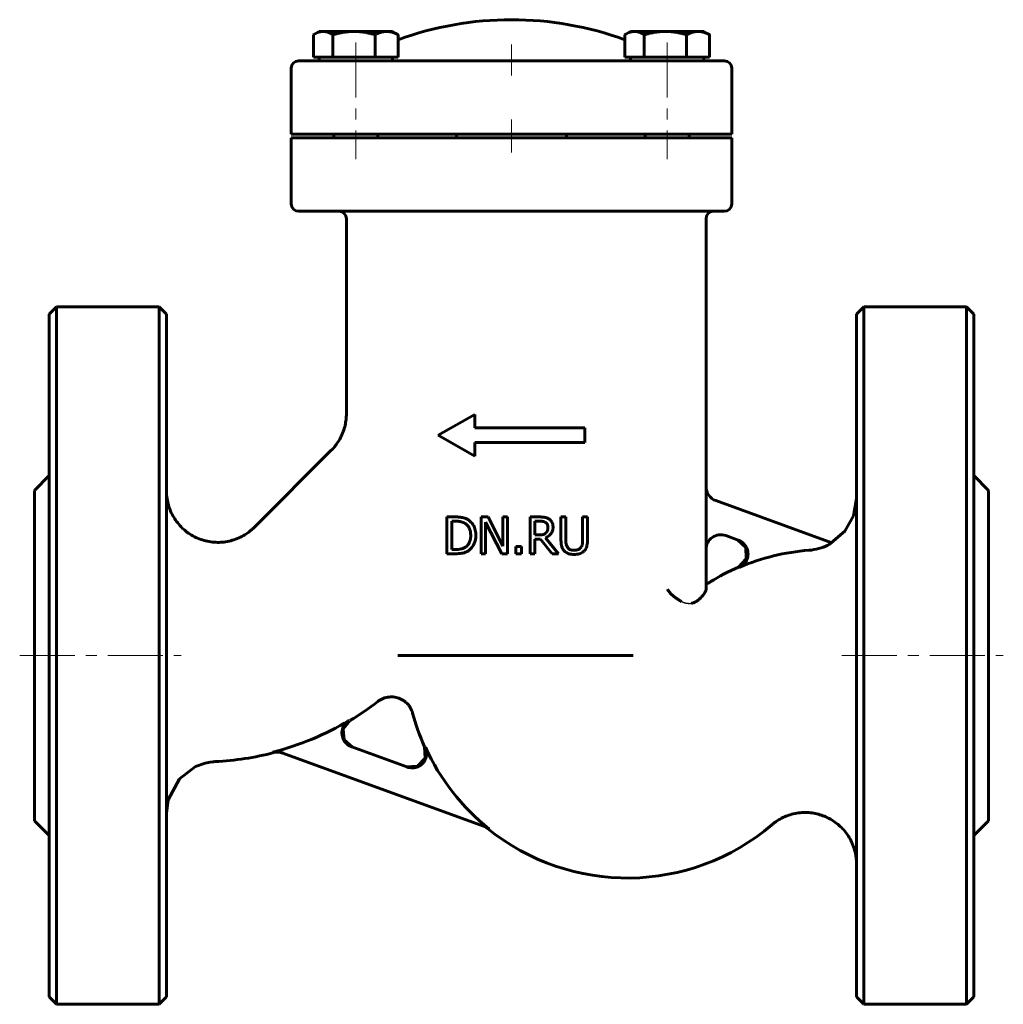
# Model space of a CAD drawing. Header units: millimetres. Extents: x -67 to 67, y -67 to 67.
import ezdxf

# ---------------------------------------------------------------- set-up
doc = ezdxf.new("R2010")
doc.units = ezdxf.units.MM
for name, pattern in [('K5LT-1', [0]), ('K5LT_AXLED', [12, 7.5, -1.5, 1.5, -1.5]), ('K5LT_BASIC', [0])]:
    doc.linetypes.add(name, pattern=pattern)
doc.layers.add('Системный слой (1)', color=7, linetype='Continuous', true_color=0x6c6c6c)

# ---------------------------------------------------------------- blocks, each defined once
blk = doc.blocks.new('U0')
at = {"layer": 'Системный слой (1)', "color": 143, "linetype": 'K5LT_BASIC', "lineweight": 60, "true_color": 0x33acca}
for p, q in [((-22.92, -29.58), (-22.03, -28.42)), ((-22.78, -31.04), (-22.92, -29.58)), ((-21.68, -32.01), (-22.78, -31.04))]:
    blk.add_line(p, q, dxfattribs=at)
blk = doc.blocks.new('U1')
at = {"layer": 'Системный слой (1)', "color": 143, "linetype": 'K5LT_BASIC', "lineweight": 60, "true_color": 0x33acca}
for p, q in [((-47, -19.54995), (-47, 26.95005)), ((-47, -66.04995), (-47, -19.54995))]:
    blk.add_line(p, q, dxfattribs=at)
blk = doc.blocks.new('U2')
at = {"layer": 'Системный слой (1)', "color": 143, "linetype": 'K5LT_BASIC', "lineweight": 60, "true_color": 0x33acca}
for p, q in [((65, -19.54995), (65, 2.95005)), ((65, -42.04995), (65, -19.54995))]:
    blk.add_line(p, q, dxfattribs=at)
blk = doc.blocks.new('U3')
at = {"layer": 'Системный слой (1)', "color": 143, "linetype": 'K5LT_BASIC', "lineweight": 60, "true_color": 0x33acca}
for p, q in [((46.59, -0.53), (47, 1.85)), ((45.39, -2.62), (46.59, -0.53)), ((43.56, -4.18), (45.39, -2.62))]:
    blk.add_line(p, q, dxfattribs=at)
blk = doc.blocks.new('U4')
at = {"layer": 'Системный слой (1)', "color": 143, "linetype": 'K5LT_BASIC', "lineweight": 60, "true_color": 0x33acca}
for start, end in [(300.9694, 307.7047), (272.9036, 284.6629)]:
    blk.add_arc((-42.36, 5.45), 39.5, start, end, dxfattribs=at)
blk = doc.blocks.new('U5')
at = {"layer": 'Системный слой (1)', "color": 143, "linetype": 'K5LT_BASIC', "lineweight": 60, "true_color": 0x33acca}
for p, q in [((63, 26.95005), (63, -19.54995)), ((63, -19.54995), (63, -66.04995))]:
    blk.add_line(p, q, dxfattribs=at)
blk = doc.blocks.new('U6')
at = {"layer": 'Системный слой (1)', "color": 143, "linetype": 'K5LT_BASIC', "lineweight": 60, "true_color": 0x33acca}
for p, q in [((-11.78, -33.51), (-11.83, -31.99)), ((-12.82, -34.62), (-11.78, -33.51)), ((-14.34, -34.69), (-12.82, -34.62))]:
    blk.add_line(p, q, dxfattribs=at)
blk = doc.blocks.new('U7')
at = {"layer": 'Системный слой (1)', "color": 143, "linetype": 'K5LT_BASIC', "lineweight": 60, "true_color": 0x33acca}
for p, q in [((-3.65, -42.85), (-3.86, -42.76)), ((-3.46, -42.95), (-3.65, -42.85)), ((-3.28, -43.08), (-3.46, -42.95))]:
    blk.add_line(p, q, dxfattribs=at)
blk = doc.blocks.new('U8')
at = {"layer": 'Системный слой (1)', "color": 143, "linetype": 'K5LT_BASIC', "lineweight": 60, "true_color": 0x33acca}
for p, q in [((30.79, -3.79), (31.93, -4.84)), ((31.93, -4.84), (31.98, -6.39)), ((31.98, -6.39), (30.91, -7.51))]:
    blk.add_line(p, q, dxfattribs=at)
blk = doc.blocks.new('U9')
at = {"layer": 'Системный слой (1)', "color": 143, "linetype": 'K5LT_BASIC', "lineweight": 60, "true_color": 0x33acca}
for p, q in [((-63, 26.95005), (-63, -19.54995)), ((-63, -19.54995), (-63, -66.04995))]:
    blk.add_line(p, q, dxfattribs=at)
blk = doc.blocks.new('U10')
at = {"layer": 'Системный слой (1)', "color": 143, "linetype": 'K5LT_BASIC', "lineweight": 60, "true_color": 0x33acca}
for p, q in [((-43.03, -34.68), (-45.23, -36.34)), ((-41.73, -34.21), (-43.03, -34.68)), ((-41.05, -34.07), (-41.73, -34.21)), ((-40.71, -34.02), (-41.05, -34.07)), ((-40.53, -34.01), (-40.71, -34.02)), ((-40.45, -34), (-40.53, -34.01)), ((-40.4, -34), (-40.45, -34)), ((-40.38, -34), (-40.4, -34)), ((-40.37, -34), (-40.38, -34)), ((-40.36, -34), (-40.37, -34)), ((-40.37, -34), (-40.37, -34)), ((-40.35, -34), (-40.36, -34)), ((-40.36, -34), (-40.36, -34)), ((-40.36, -34), (-40.36, -34)), ((-40.36, -34), (-40.36, -34)), ((-40.36, -34), (-40.36, -34)), ((-40.36, -34), (-40.36, -34)), ((-40.36, -34), (-40.36, -34)), ((-45.23, -36.34), (-46.77, -39.21)), ((-46.77, -39.21), (-47, -40.99))]:
    blk.add_line(p, q, dxfattribs=at)
blk = doc.blocks.new('U11')
at = {"layer": 'Системный слой (1)', "color": 143, "linetype": 'K5LT_BASIC', "lineweight": 60, "true_color": 0x33acca}
for p, q in [((47, -19.54995), (47, 26.95005)), ((47, -66.04995), (47, -19.54995))]:
    blk.add_line(p, q, dxfattribs=at)
blk = doc.blocks.new('U12')
at = {"layer": 'Системный слой (1)', "color": 143, "linetype": 'K5LT_BASIC', "lineweight": 60, "true_color": 0x33acca}
for start, end in [(195.0108, 204.2352), (230.9683, 310.4565)]:
    blk.add_arc((15.8, -19.55), 30.3, start, end, dxfattribs=at)
blk = doc.blocks.new('U13')
at = {"layer": 'Системный слой (1)', "color": 143, "linetype": 'K5LT_BASIC', "lineweight": 60, "true_color": 0x33acca}
for p, q in [((-65, -19.54995), (-65, 2.95005)), ((-65, -42.04995), (-65, -19.54995))]:
    blk.add_line(p, q, dxfattribs=at)
blk = doc.blocks.new('U14')
at = {"layer": 'Системный слой (1)', "color": 143, "linetype": 'K5LT_BASIC', "lineweight": 60, "true_color": 0x33acca}
for p, q in [((-26.93, 65.03), (-26.98, 65)), ((-26.89, 65.06), (-26.93, 65.03)), ((-26.84, 65.09), (-26.89, 65.06)), ((-26.43, 65.29), (-26.84, 65.09)), ((-26.04, 65.41), (-26.43, 65.29)), ((-25.66, 65.45), (-26.04, 65.41))]:
    blk.add_line(p, q, dxfattribs=at)
blk = doc.blocks.new('U15')
at = {"layer": 'Системный слой (1)', "color": 143, "linetype": 'K5LT_BASIC', "lineweight": 60, "true_color": 0x33acca}
for p, q in [((15.49, 65.03), (15.45, 65)), ((15.54, 65.06), (15.49, 65.03)), ((15.59, 65.09), (15.54, 65.06)), ((16, 65.29), (15.59, 65.09)), ((16.39, 65.41), (16, 65.29)), ((16.77, 65.45), (16.39, 65.41))]:
    blk.add_line(p, q, dxfattribs=at)

msp = doc.modelspace()

# ---------------------------------------------------------------- linework, layer by layer
at = {"layer": 'Системный слой (1)', "color": 143, "linetype": 'K5LT_BASIC', "lineweight": 60, "true_color": 0x33acca}
for p, q in [((-26.98, 61.95), (-26.98, 65)), ((-26.21, 65.45), (-26.84, 65.09)), ((-26.21, 65.45), (-25.66, 65.45)), ((-25.66, 65.45), (-21.45, 65.45)), ((-24.33, 61.95), (-24.33, 65)), ((-21.45, 65.45), (-17.01, 65.45)), ((-18.57, 61.95), (-18.57, 65)), ((-17.01, 65.45), (-16.21, 65.45)), ((-16.21, 65.45), (-15.59, 65.09)), ((-15.45, 61.95), (-15.45, 65)), ((15.45, 61.95), (15.45, 65)), ((16.21, 65.45), (15.59, 65.09)), ((16.21, 65.45), (16.77, 65.45)), ((16.77, 65.45), (20.98, 65.45)), ((18.09, 61.95), (18.09, 65)), ((20.98, 65.45), (25.42, 65.45)), ((23.86, 61.95), (23.86, 65)), ((25.42, 65.45), (26.21, 65.45)), ((26.21, 65.45), (26.84, 65.09)), ((26.98, 61.95), (26.98, 65)), ((-25.66, 61.95), (-26.98, 61.95)), ((-26.21, 61.95), (-26.21, 61.45)), ((-24.33, 61.95), (-25.66, 61.95)), ((-21.45, 61.95), (-24.33, 61.95)), ((-18.57, 61.95), (-21.45, 61.95)), ((-17.01, 61.95), (-18.57, 61.95)), ((-15.45, 61.95), (-17.01, 61.95)), ((-16.21, 61.95), (-16.21, 61.45)), ((16.77, 61.95), (15.45, 61.95)), ((16.21, 61.95), (16.21, 61.45)), ((18.09, 61.95), (16.77, 61.95)), ((20.98, 61.95), (18.09, 61.95)), ((23.86, 61.95), (20.98, 61.95)), ((25.42, 61.95), (23.86, 61.95)), ((26.98, 61.95), (25.42, 61.95)), ((26.21, 61.95), (26.21, 61.45)), ((-30, 60.45), (-30, 51.45)), ((-20.5, 61.45), (-29, 61.45)), ((-17.99, 61.45), (-20.5, 61.45)), ((-11.45, 61.45), (-17.99, 61.45)), ((-10.8, 61.45), (-11.45, 61.45)), ((-10.54, 61.45), (-10.8, 61.45)), ((-8.42, 61.45), (-10.54, 61.45)), ((8.42, 61.45), (-8.42, 61.45)), ((10.54, 61.45), (8.42, 61.45)), ((10.8, 61.45), (10.54, 61.45)), ((11.45, 61.45), (10.8, 61.45)), ((17.99, 61.45), (11.45, 61.45)), ((20.5, 61.45), (17.99, 61.45)), ((29, 61.45), (20.5, 61.45)), ((30, 51.45), (30, 60.45)), ((-30, 51.45), (-20.5, 51.45)), ((-24.21, 51.45), (-24.21, 50.95)), ((-20.5, 51.45), (-17.99, 51.45)), ((-18.21, 51.45), (-18.21, 50.95)), ((-17.99, 51.45), (-10.68, 51.45)), ((-10.68, 51.45), (-10.09, 51.45)), ((-10.09, 51.45), (-9.84, 51.45)), ((-9.84, 51.45), (-8.42, 51.45)), ((-8.42, 51.45), (8.42, 51.45)), ((-7.5, 50.95), (-7.5, 51.45)), ((7.5, 50.95), (7.5, 51.45)), ((8.42, 51.45), (9.84, 51.45)), ((9.84, 51.45), (10.09, 51.45)), ((10.09, 51.45), (10.68, 51.45)), ((10.68, 51.45), (17.99, 51.45)), ((17.99, 51.45), (20.5, 51.45)), ((18.21, 51.45), (18.21, 50.95)), ((20.5, 51.45), (30, 51.45)), ((24.21, 51.45), (24.21, 50.95)), ((-30, 50.95), (-30, 41.95)), ((-20.5, 50.95), (-30, 50.95)), ((-20.5, 50.95), (-17.99, 50.95)), ((-10.68, 50.95), (-17.99, 50.95)), ((-10.09, 50.95), (-10.68, 50.95)), ((-9.84, 50.95), (-10.09, 50.95)), ((-8.42, 50.95), (-9.84, 50.95)), ((-8.42, 50.95), (8.42, 50.95)), ((9.84, 50.95), (8.42, 50.95)), ((10.09, 50.95), (9.84, 50.95)), ((10.68, 50.95), (10.09, 50.95)), ((17.99, 50.95), (10.68, 50.95)), ((17.99, 50.95), (20.5, 50.95)), ((30, 50.95), (20.5, 50.95)), ((30, 41.95), (30, 50.95)), ((-29, 40.95), (-20.5, 40.95)), ((-20.5, 40.95), (-17.99, 40.95)), ((-17.99, 40.95), (-11.45, 40.95)), ((-11.45, 40.95), (-10.8, 40.95)), ((-10.8, 40.95), (-10.54, 40.95)), ((-10.54, 40.95), (-8.42, 40.95)), ((-8.42, 40.95), (8.42, 40.95)), ((8.42, 40.95), (10.54, 40.95)), ((10.54, 40.95), (10.8, 40.95)), ((10.8, 40.95), (11.45, 40.95)), ((11.45, 40.95), (17.99, 40.95)), ((17.99, 40.95), (20.5, 40.95)), ((20.5, 40.95), (29, 40.95)), ((-22.49, 13.36), (-22.5, 39.95)), ((26.5, -10.56), (26.5, 39.95)), ((-63, 26.95), (-62, 27.95)), ((-48, 27.95), (-62, 27.95)), ((-62, -19.55), (-62, 27.95)), ((-48, 27.95), (-48, -19.55)), ((-47, 26.95), (-48, 27.95)), ((47, 26.95), (48, 27.95)), ((48, 27.95), (48, -19.55)), ((62, 27.95), (48, 27.95)), ((63, 26.95), (62, 27.95)), ((62, -19.55), (62, 27.95)), ((-22.5, 13.36), (-22.5, 13.36)), ((-10, 10.45), (-5, 13.28)), ((-5, 11.45), (-5, 13.28)), ((-5, 11.45), (10, 11.45)), ((10, 9.45), (10, 11.45)), ((-10, 10.45), (-5, 7.62)), ((-5, 7.62), (-5, 9.45)), ((-5, 9.45), (10, 9.45)), ((-34.93, -1.97), (-24.55, 8.41)), ((-65, 2.95), (-63, 4.95)), ((65, 2.95), (63, 4.95)), ((43.63, -4.21), (27.82, 1.55)), ((-7.67, -0.68), (-8.81, -0.68)), ((-8.81, -0.68), (-8.81, -5.68)), ((-8.14, -5.1), (-8.14, -1.25)), ((-8.14, -1.25), (-7.63, -1.25)), ((-4.14, -0.68), (-4.14, -5.68)), ((-3.2, -0.68), (-4.14, -0.68)), ((-1.18, -4.64), (-3.2, -0.68)), ((-1.18, -0.68), (-1.18, -4.64)), ((-0.56, -0.68), (-1.18, -0.68)), ((-0.56, -5.68), (-0.56, -0.68)), ((3.82, -0.68), (2.53, -0.68)), ((2.53, -0.68), (2.53, -5.68)), ((3.2, -1.25), (3.86, -1.25)), ((3.2, -3.13), (3.2, -1.25)), ((7.4, -0.68), (6.74, -0.68)), ((6.74, -0.68), (6.74, -3.8)), ((7.4, -3.8), (7.4, -0.68)), ((10.36, -0.68), (9.69, -0.68)), ((9.69, -0.68), (9.69, -3.81)), ((10.36, -3.8), (10.36, -0.68)), ((-35.29, -2.31), (-35.29, -2.31)), ((-3.52, -1.37), (-1.31, -5.68)), ((-3.52, -5.68), (-3.52, -1.37)), ((3.78, -3.13), (3.2, -3.13)), ((3.2, -5.68), (3.2, -3.69)), ((3.2, -3.69), (3.96, -3.69)), ((3.96, -3.69), (5.54, -5.68)), ((6.4, -5.68), (4.62, -3.5)), ((29.18, -3.21), (30.89, -3.83)), ((-7.63, -5.1), (-8.14, -5.1)), ((0.58, -4.72), (0.58, -5.68)), ((1.38, -4.72), (0.58, -4.72)), ((1.38, -5.68), (1.38, -4.72)), ((-8.81, -5.68), (-7.66, -5.68)), ((-4.14, -5.68), (-3.52, -5.68)), ((-1.31, -5.68), (-0.56, -5.68)), ((0.58, -5.68), (1.38, -5.68)), ((2.53, -5.68), (3.2, -5.68)), ((5.54, -5.68), (6.4, -5.68)), ((-62, -67.05), (-62, -19.55)), ((-48, -19.55), (-48, -67.05)), ((-15.48, -19.55), (16.59, -19.55)), ((48, -19.55), (48, -67.05)), ((62, -67.05), (62, -19.55)), ((-13.47, -27.4), (-13.47, -27.4)), ((-14.25, -34.72), (-21.77, -31.98)), ((-31.28, -32.78), (-3.66, -42.83)), ((-65, -42.05), (-63, -44.05)), ((65, -42.05), (63, -44.05)), ((-63, -66.05), (-62, -67.05)), ((-48, -67.05), (-62, -67.05)), ((-47, -66.05), (-48, -67.05)), ((47, -66.05), (48, -67.05)), ((62, -67.05), (48, -67.05)), ((63, -66.05), (62, -67.05))]:
    msp.add_line(p, q, dxfattribs=at)
at = {"layer": 'Системный слой (1)', "color": 30, "linetype": 'K5LT_AXLED', "lineweight": 18, "true_color": 0xff8000}
for p, q in [((-21.21, 63.95), (-21.21, 48.06)), ((0, 59.45), (0, 63.69)), ((21.21, 63.95), (21.21, 48.06)), ((0, 48.95), (0, 53.45)), ((-67, -19.55), (-45, -19.55)), ((45, -19.55), (67, -19.55))]:
    msp.add_line(p, q, dxfattribs=at)
at = {"layer": 'Системный слой (1)', "color": 143, "linetype": 'K5LT_BASIC', "lineweight": 60, "true_color": 0x33acca}
for centre, radius, start, end in [((0, 22), 45.05, 69.9484, 110.0516), ((-29, 60.45), 1, 90, 180), ((29, 60.45), 1, 0, 90), ((-29, 41.95), 1, 180, 270), ((29, 41.95), 1, 270, 0), ((-23.5, 39.95), 1, 0, 90), ((27.5, 39.95), 1, 90, 180), ((28.5, 3.43), 2, 180, 250), ((-42.36, 5.45), 10.5, 312.3107, 315), ((-42.36, 5.45), 10.5, 314.4522, 315), ((28.5, -5.09), 2, 70, 180), ((42.7, -34.55), 29.42, 94.2508, 113.3825), ((42.7, -34.55), 29.5, 113.552, 121.9561), ((-42.36, 5.45), 39.42, 284.4864, 300.8703), ((15.8, -19.55), 30.22, 204.3882, 231.4214)]:
    msp.add_arc(centre, radius, start, end, dxfattribs=at)
for points, weights in [([(-24.33, 65), (-25.04, 65.45), (-25.66, 65.45)], [1, 1.0379548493, 1]), ([(-21.45, 65.45), (-22.79, 65.45), (-24.33, 65)], [1, 1.0379548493, 1]), ([(-18.57, 65), (-20.11, 65.45), (-21.45, 65.45)], [1, 1.0379548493, 1]), ([(-17.01, 65.45), (-17.73, 65.45), (-18.57, 65)], [1, 1.0379548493, 1]), ([(-15.45, 65), (-16.28, 65.45), (-17.01, 65.45)], [1, 1.0379548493, 1]), ([(-15.59, 65.09), (-15.52, 65.05), (-15.45, 65)], [1.00663638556, 1.00367379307, 1]), ([(18.09, 65), (17.38, 65.45), (16.77, 65.45)], [1, 1.0379548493, 1]), ([(20.98, 65.45), (19.64, 65.45), (18.09, 65)], [1, 1.0379548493, 1]), ([(23.86, 65), (22.32, 65.45), (20.98, 65.45)], [1, 1.0379548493, 1]), ([(25.42, 65.45), (24.7, 65.45), (23.86, 65)], [1, 1.0379548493, 1]), ([(26.98, 65), (26.14, 65.45), (25.42, 65.45)], [1, 1.0379548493, 1]), ([(26.84, 65.09), (26.91, 65.05), (26.98, 65)], [1.00663638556, 1.00367379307, 1])]:
    msp.add_rational_spline(points, weights, degree=2, dxfattribs=at)
for points, knots in [([(-24.54, 8.41), (-24.54, 8.41), (-24.54, 8.41), (-24.54, 8.41), (-24.54, 8.41), (-24.53, 8.42), (-24.53, 8.42), (-24.52, 8.43), (-24.52, 8.43), (-24.5, 8.45), (-24.5, 8.46), (-24.47, 8.49), (-24.45, 8.5), (-24.4, 8.56), (-24.36, 8.6), (-24.26, 8.71), (-24.19, 8.78), (-24.01, 9.01), (-23.89, 9.16), (-23.6, 9.57), (-23.44, 9.83), (-23.15, 10.38), (-23.03, 10.66), (-22.82, 11.22), (-22.74, 11.51), (-22.61, 12.06), (-22.57, 12.33), (-22.51, 12.85), (-22.49, 13.1), (-22.49, 13.36)], [0, 0, 0, 0, 0.014293, 0.014293, 0.035733, 0.035733, 0.075039, 0.075039, 0.150079, 0.150079, 0.296584, 0.296584, 0.582449, 0.582449, 1.139884, 1.139884, 2.226169, 2.226169, 4.341566, 4.341566, 7.691088, 7.691088, 11.041392, 11.041392, 14.272739, 14.272739, 17.232413, 17.232413, 19.999107, 19.999107, 19.999107, 19.999107]), ([(-35.29, -2.31), (-35.29, -2.32), (-35.29, -2.32), (-35.3, -2.32), (-35.3, -2.33), (-35.31, -2.33), (-35.31, -2.34), (-35.33, -2.35), (-35.34, -2.36), (-35.37, -2.39), (-35.4, -2.41), (-35.46, -2.47), (-35.5, -2.5), (-35.63, -2.6), (-35.71, -2.67), (-35.97, -2.86), (-36.14, -2.98), (-36.58, -3.25), (-36.86, -3.4), (-37.43, -3.65), (-37.73, -3.76), (-38.33, -3.94), (-38.63, -4.01), (-39.24, -4.1), (-39.54, -4.13), (-40.14, -4.14), (-40.44, -4.13), (-41.05, -4.06), (-41.36, -4.01), (-41.96, -3.86), (-42.27, -3.77), (-42.85, -3.54), (-43.13, -3.41), (-43.67, -3.11), (-43.92, -2.95), (-44.41, -2.59), (-44.64, -2.39), (-45.07, -1.97), (-45.28, -1.74), (-45.67, -1.25), (-45.85, -0.99), (-46.17, -0.45), (-46.32, -0.17), (-46.55, 0.38), (-46.65, 0.65), (-46.81, 1.21), (-46.87, 1.5), (-46.97, 2.15), (-47, 2.5), (-47, 2.86)], [0, 0, 0, 0, 0.010293, 0.010293, 0.025733, 0.025733, 0.05404, 0.05404, 0.108079, 0.108079, 0.213585, 0.213585, 0.419451, 0.419451, 0.820888, 0.820888, 1.603177, 1.603177, 2.756758, 2.756758, 3.922172, 3.922172, 5.078056, 5.078056, 6.198198, 6.198198, 7.313506, 7.313506, 8.468808, 8.468808, 9.63668, 9.63668, 10.794435, 10.794435, 11.913265, 11.913265, 13.025826, 13.025826, 14.17885, 14.17885, 15.346422, 15.346422, 16.506196, 16.506196, 17.573409, 17.573409, 18.669004, 18.669004, 19.999357, 19.999357, 19.999357, 19.999357]), ([(-5.88, -1.08), (-5.99, -1), (-6.11, -0.94), (-6.31, -0.86), (-6.39, -0.83), (-6.5, -0.8), (-6.53, -0.79), (-6.6, -0.77), (-6.64, -0.76), (-6.76, -0.74), (-6.84, -0.73), (-6.99, -0.71), (-7.06, -0.7), (-7.2, -0.69), (-7.28, -0.69), (-7.36, -0.68), (-7.37, -0.68), (-7.45, -0.68), (-7.53, -0.68), (-7.63, -0.68), (-7.65, -0.68), (-7.67, -0.68)], [-0.3990353, -0.3990353, -0.3990353, -0.3990353, -0.2705738, -0.2705738, -0.1860946, -0.1860946, -0.1599332, -0.1599332, -0.128734, -0.128734, -0.0868238, -0.0868238, -0.0588279, -0.0588279, -0.0329065, -0.0329065, -0.0308319, -0.0308319, -0.005925, -0.005925, 0, 0, 0, 0]), ([(-7.63, -1.25), (-7.57, -1.25), (-7.5, -1.25), (-7.38, -1.26), (-7.32, -1.26), (-7.17, -1.28), (-7.1, -1.28), (-7, -1.3), (-6.97, -1.31), (-6.92, -1.32), (-6.9, -1.32), (-6.88, -1.32), (-6.88, -1.32), (-6.68, -1.37), (-6.49, -1.45), (-6.31, -1.55)], [-0.1017071, -0.1017071, -0.1017071, -0.1017071, -0.0954254, -0.0954254, -0.0883834, -0.0883834, -0.0763934, -0.0763934, -0.0702215, -0.0702215, -0.0644035, -0.0644035, -0.0640463, -0.0640463, 0, 0, 0, 0]), ([(-4.86, -3.18), (-4.86, -2.95), (-4.88, -2.71), (-5, -2.2), (-5.09, -2.01), (-5.28, -1.63), (-5.46, -1.41), (-5.74, -1.17), (-5.81, -1.12), (-5.88, -1.08)], [-0.1907302, -0.1907302, -0.1907302, -0.1907302, -0.1549768, -0.1549768, -0.1120917, -0.1120917, -0.0260894, -0.0260894, 0, 0, 0, 0]), ([(5.09, -0.94), (4.98, -0.87), (4.86, -0.81), (4.72, -0.77), (4.7, -0.76), (4.67, -0.75), (4.65, -0.75), (4.61, -0.74), (4.59, -0.73), (4.55, -0.73), (4.55, -0.73), (4.51, -0.72), (4.49, -0.72), (4.43, -0.71), (4.4, -0.71), (4.35, -0.7), (4.34, -0.7), (4.26, -0.69), (4.18, -0.69), (4.07, -0.68), (4.04, -0.68), (3.95, -0.68), (3.88, -0.68), (3.82, -0.68)], [-0.2351094, -0.2351094, -0.2351094, -0.2351094, -0.117669, -0.117669, -0.1054313, -0.1054313, -0.0933368, -0.0933368, -0.0814352, -0.0814352, -0.0777333, -0.0777333, -0.0664724, -0.0664724, -0.0553657, -0.0553657, -0.051929, -0.051929, -0.0291132, -0.0291132, -0.0190497, -0.0190497, 0, 0, 0, 0]), ([(3.86, -1.25), (3.91, -1.25), (3.97, -1.25), (4.08, -1.26), (4.13, -1.26), (4.22, -1.28), (4.26, -1.28), (4.31, -1.29), (4.31, -1.29), (4.33, -1.29), (4.34, -1.3), (4.45, -1.32), (4.56, -1.36), (4.65, -1.42)], [-0.06460877, -0.06460877, -0.06460877, -0.06460877, -0.05720931, -0.05720931, -0.04797367, -0.04797367, -0.03832637, -0.03832637, -0.03648598, -0.03648598, -0.03412032, -0.03412032, 0, 0, 0, 0]), ([(5.66, -2.04), (5.66, -1.92), (5.65, -1.8), (5.6, -1.58), (5.57, -1.48), (5.47, -1.31), (5.38, -1.17), (5.17, -0.99), (5.13, -0.97), (5.09, -0.94)], [-0.2562414, -0.2562414, -0.2562414, -0.2562414, -0.16477, -0.16477, -0.0834873, -0.0834873, -0.0141534, -0.0141534, 0, 0, 0, 0]), ([(-6.31, -1.55), (-6.18, -1.64), (-6.05, -1.74), (-5.85, -1.99), (-5.76, -2.14), (-5.59, -2.57), (-5.56, -2.87), (-5.56, -3.17)], [-0.1892356, -0.1892356, -0.1892356, -0.1892356, -0.1396677, -0.1396677, -0.0897395, -0.0897395, 0, 0, 0, 0]), ([(4.62, -3.5), (4.82, -3.43), (5, -3.33), (5.26, -3.1), (5.38, -2.97), (5.57, -2.64), (5.62, -2.46), (5.65, -2.19), (5.66, -2.11), (5.66, -2.04)], [-0.2341535, -0.2341535, -0.2341535, -0.2341535, -0.1393079, -0.1393079, -0.0803834, -0.0803834, -0.0236136, -0.0236136, 0, 0, 0, 0]), ([(4.65, -1.42), (4.71, -1.46), (4.76, -1.51), (4.82, -1.58), (4.83, -1.6), (4.86, -1.64), (4.87, -1.67), (4.88, -1.69), (4.89, -1.7), (4.89, -1.71), (4.9, -1.72), (4.95, -1.85), (4.97, -1.97), (4.97, -2.09)], [-0.07150686, -0.07150686, -0.07150686, -0.07150686, -0.05461432, -0.05461432, -0.04813596, -0.04813596, -0.04149589, -0.04149589, -0.03991908, -0.03991908, -0.03640114, -0.03640114, 0, 0, 0, 0]), ([(4.97, -2.09), (4.97, -2.18), (4.96, -2.28), (4.93, -2.43), (4.92, -2.49), (4.89, -2.57), (4.88, -2.59), (4.83, -2.71), (4.76, -2.8), (4.68, -2.87)], [-0.07713808, -0.07713808, -0.07713808, -0.07713808, -0.05537953, -0.05537953, -0.04038077, -0.04038077, -0.03346682, -0.03346682, 0, 0, 0, 0]), ([(-5.56, -3.17), (-5.56, -3.39), (-5.57, -3.61), (-5.66, -3.98), (-5.72, -4.17), (-5.96, -4.53), (-6.09, -4.66), (-6.25, -4.77)], [-0.2232717, -0.2232717, -0.2232717, -0.2232717, -0.1293674, -0.1293674, -0.0592441, -0.0592441, 0, 0, 0, 0]), ([(-5.88, -5.28), (-5.73, -5.18), (-5.6, -5.06), (-5.36, -4.78), (-5.25, -4.63), (-5.05, -4.25), (-4.92, -3.93), (-4.87, -3.38), (-4.86, -3.28), (-4.86, -3.18)], [-0.3828727, -0.3828727, -0.3828727, -0.3828727, -0.2763242, -0.2763242, -0.1658868, -0.1658868, -0.0302212, -0.0302212, 0, 0, 0, 0]), ([(4.68, -2.87), (4.63, -2.93), (4.57, -2.97), (4.41, -3.06), (4.33, -3.08), (4.13, -3.12), (3.95, -3.13), (3.78, -3.13)], [-0.07048462, -0.07048462, -0.07048462, -0.07048462, -0.06305517, -0.06305517, -0.05234918, -0.05234918, 0, 0, 0, 0]), ([(6.74, -3.8), (6.74, -4.28), (6.8, -4.56), (6.91, -4.9), (6.99, -5.06), (7.14, -5.24), (7.18, -5.28), (7.22, -5.32)], [-0.1252699, -0.1252699, -0.1252699, -0.1252699, -0.0722423, -0.0722423, -0.0164288, -0.0164288, 0, 0, 0, 0]), ([(7.62, -4.81), (7.54, -4.69), (7.49, -4.57), (7.43, -4.3), (7.41, -4.13), (7.4, -3.9), (7.4, -3.85), (7.4, -3.8)], [-0.1290988, -0.1290988, -0.1290988, -0.1290988, -0.0709274, -0.0709274, -0.0146438, -0.0146438, 0, 0, 0, 0]), ([(9.69, -3.81), (9.69, -3.98), (9.68, -4.16), (9.64, -4.43), (9.61, -4.57), (9.51, -4.75), (9.49, -4.78), (9.48, -4.81)], [-0.1444209, -0.1444209, -0.1444209, -0.1444209, -0.0638433, -0.0638433, -0.0098143, -0.0098143, 0, 0, 0, 0]), ([(9.88, -5.32), (9.95, -5.25), (10.01, -5.18), (10.18, -4.92), (10.24, -4.75), (10.31, -4.44), (10.33, -4.32), (10.34, -4.14), (10.35, -4.07), (10.35, -3.94), (10.36, -3.87), (10.36, -3.8)], [-0.1632735, -0.1632735, -0.1632735, -0.1632735, -0.1340783, -0.1340783, -0.0765676, -0.0765676, -0.0406182, -0.0406182, -0.0208641, -0.0208641, 0, 0, 0, 0]), ([(31.02, -7.54), (31.26, -7.44), (31.48, -7.29), (31.84, -6.92), (31.98, -6.7), (32.18, -6.22), (32.22, -5.96), (32.22, -5.45), (32.17, -5.19), (31.97, -4.71), (31.82, -4.49), (31.53, -4.2), (31.41, -4.11), (31.16, -3.95), (31.03, -3.88), (30.89, -3.83)], [0, 0, 0, 0, 0.0786087, 0.0786087, 0.156231, 0.156231, 0.2334233, 0.2334233, 0.3111269, 0.3111269, 0.3898408, 0.3898408, 0.4344739, 0.4344739, 0.4791219, 0.4791219, 0.4791219, 0.4791219]), ([(-7.66, -5.68), (-7.36, -5.68), (-7.04, -5.66), (-6.59, -5.59), (-6.35, -5.53), (-6, -5.34), (-5.94, -5.31), (-5.88, -5.28)], [-0.3082545, -0.3082545, -0.3082545, -0.3082545, -0.1227645, -0.1227645, -0.0202039, -0.0202039, 0, 0, 0, 0]), ([(-6.25, -4.77), (-6.51, -4.95), (-6.75, -5.01), (-7.11, -5.09), (-7.38, -5.1), (-7.63, -5.1)], [-0.1170146, -0.1170146, -0.1170146, -0.1170146, -0.0807942, -0.0807942, 0, 0, 0, 0]), ([(7.22, -5.32), (7.36, -5.46), (7.52, -5.57), (7.85, -5.7), (8.06, -5.76), (8.42, -5.78), (8.48, -5.78), (8.54, -5.78)], [-0.2432679, -0.2432679, -0.2432679, -0.2432679, -0.1178425, -0.1178425, -0.0197565, -0.0197565, 0, 0, 0, 0]), ([(8.54, -5.22), (8.43, -5.22), (8.32, -5.21), (8.11, -5.16), (8.01, -5.13), (7.83, -5.04), (7.75, -4.97), (7.66, -4.86), (7.64, -4.84), (7.62, -4.81)], [-0.1120461, -0.1120461, -0.1120461, -0.1120461, -0.0754378, -0.0754378, -0.0440843, -0.0440843, -0.0106902, -0.0106902, 0, 0, 0, 0]), ([(9.48, -4.81), (9.44, -4.87), (9.39, -4.92), (9.28, -5.02), (9.22, -5.06), (9.05, -5.14), (8.9, -5.19), (8.63, -5.21), (8.59, -5.22), (8.54, -5.22)], [-0.1815985, -0.1815985, -0.1815985, -0.1815985, -0.1352972, -0.1352972, -0.086655, -0.086655, -0.0140642, -0.0140642, 0, 0, 0, 0]), ([(8.54, -5.78), (8.77, -5.78), (9.01, -5.76), (9.48, -5.63), (9.65, -5.51), (9.81, -5.38), (9.84, -5.35), (9.88, -5.32)], [-0.1088895, -0.1088895, -0.1088895, -0.1088895, -0.0650207, -0.0650207, -0.0146762, -0.0146762, 0, 0, 0, 0]), ([(40.52, -5.21), (41.42, -5.14), (42.3, -4.9), (43.29, -4.41), (43.46, -4.31), (43.63, -4.21)], [0, 0, 0, 0, 0.2721391, 0.2721391, 0.3308806, 0.3308806, 0.3308806, 0.3308806]), ([(21.27, -10.51), (21.29, -10.57), (21.34, -10.66), (21.42, -10.79), (21.49, -10.89), (21.56, -10.97), (21.63, -11.05), (21.7, -11.14), (21.78, -11.22), (21.87, -11.3), (21.96, -11.38), (22.05, -11.46), (22.15, -11.54), (22.25, -11.61), (22.37, -11.7), (22.47, -11.77), (22.6, -11.85), (22.69, -11.91), (22.85, -12.01), (22.98, -12.09), (23.11, -12.16), (23.16, -12.18)], [0, 0, 0, 0, 2.063279, 3.605694, 4.632914, 5.660693, 6.690851, 7.723669, 8.75659, 9.788667, 10.819561, 11.848598, 12.876916, 13.892875, 14.884884, 16.302984, 16.759805, 18.429422, 18.805863, 20.818952, 22, 22, 22, 22]), ([(24.5, -12.43), (24.53, -12.42), (24.56, -12.42), (24.61, -12.41), (24.68, -12.39), (24.74, -12.38), (24.83, -12.35), (24.9, -12.32), (24.96, -12.29), (25.01, -12.27), (25.06, -12.24), (25.11, -12.21), (25.15, -12.19), (25.21, -12.16), (25.27, -12.11), (25.35, -12.06), (25.4, -12.03), (25.44, -11.99), (25.48, -11.96), (25.52, -11.93), (25.58, -11.87), (25.65, -11.82), (25.71, -11.76), (25.77, -11.7), (25.84, -11.63), (25.92, -11.54), (25.98, -11.47), (26.06, -11.38), (26.1, -11.32), (26.15, -11.27), (26.19, -11.21), (26.23, -11.15), (26.26, -11.1), (26.3, -11.05), (26.33, -10.99), (26.36, -10.94), (26.39, -10.89), (26.42, -10.84), (26.44, -10.8), (26.46, -10.74), (26.48, -10.69), (26.49, -10.65), (26.49, -10.62), (26.5, -10.6), (26.5, -10.58), (26.5, -10.56)], [0, 0, 0, 0, 1.043013, 1.569432, 2.102799, 3.736571, 4.289982, 5.971843, 6.544443, 7.121536, 8.301409, 8.900698, 9.500307, 10.1066, 11.974454, 12.618532, 13.925225, 14.581768, 15.246525, 15.918742, 16.606563, 18.739053, 19.476213, 20.217948, 22.536665, 23.331498, 25.80598, 26.644282, 28.337642, 29.188081, 30.036601, 31.72513, 32.562425, 33.39638, 35.074995, 35.930646, 36.794716, 38.511689, 39.33664, 40.142388, 42.634333, 43.416916, 44.1083, 44.753754, 46, 46, 46, 46]), ([(27.08, -9.52), (27.08, -9.52), (27.08, -9.53), (27.07, -9.53), (27.07, -9.53), (27.06, -9.54), (27.06, -9.54), (27.04, -9.55), (27.03, -9.56), (26.99, -9.58), (26.97, -9.59), (26.9, -9.63), (26.86, -9.65), (26.72, -9.72), (26.63, -9.75), (26.52, -9.79), (26.51, -9.8), (26.5, -9.8)], [0, 0, 0, 0, 0.022799, 0.022799, 0.056999, 0.056999, 0.119697, 0.119697, 0.239395, 0.239395, 0.47309, 0.47309, 0.929079, 0.929079, 1.81826, 1.81826, 1.936743, 1.936743, 1.936743, 1.936743]), ([(-13.47, -27.4), (-13.47, -27.4), (-13.47, -27.4), (-13.47, -27.39), (-13.47, -27.39), (-13.47, -27.39), (-13.47, -27.38), (-13.47, -27.37), (-13.47, -27.37), (-13.48, -27.35), (-13.48, -27.34), (-13.49, -27.31), (-13.5, -27.28), (-13.52, -27.22), (-13.53, -27.17), (-13.58, -27.05), (-13.62, -26.96), (-13.71, -26.76), (-13.78, -26.65), (-13.92, -26.43), (-14, -26.32), (-14.17, -26.13), (-14.25, -26.05), (-14.43, -25.88), (-14.53, -25.8), (-14.75, -25.65), (-14.86, -25.58), (-15.1, -25.45), (-15.22, -25.4), (-15.47, -25.31), (-15.59, -25.27), (-15.85, -25.22), (-15.97, -25.2), (-16.23, -25.18), (-16.35, -25.18), (-16.61, -25.19), (-16.75, -25.2), (-17.02, -25.25), (-17.15, -25.28), (-17.41, -25.37), (-17.54, -25.42), (-17.79, -25.53), (-17.9, -25.6), (-18.08, -25.71), (-18.14, -25.76), (-18.2, -25.8)], [0, 0, 0, 0, 0.00886, 0.00886, 0.024364, 0.024364, 0.053159, 0.053159, 0.108533, 0.108533, 0.217065, 0.217065, 0.431916, 0.431916, 0.852753, 0.852753, 1.6767, 1.6767, 2.883343, 2.883343, 4.095571, 4.095571, 5.191807, 5.191807, 6.372746, 6.372746, 7.586072, 7.586072, 8.80711, 8.80711, 10.010594, 10.010594, 11.173648, 11.173648, 12.329142, 12.329142, 13.574216, 13.574216, 14.836667, 14.836667, 16.091472, 16.091472, 17.316457, 17.316457, 18, 18, 18, 18]), ([(-22.13, -28.39), (-22.35, -28.52), (-22.55, -28.7), (-22.86, -29.11), (-22.97, -29.35), (-23.1, -29.85), (-23.11, -30.11), (-23.04, -30.62), (-22.96, -30.87), (-22.71, -31.3), (-22.56, -31.48), (-22.19, -31.78), (-21.99, -31.9), (-21.77, -31.98)], [0, 0, 0, 0, 0.0782179, 0.0782179, 0.1557774, 0.1557774, 0.2332537, 0.2332537, 0.311298, 0.311298, 0.3819394, 0.3819394, 0.4526591, 0.4526591, 0.4526591, 0.4526591]), ([(-14.25, -34.72), (-14, -34.81), (-13.74, -34.85), (-13.21, -34.83), (-12.95, -34.77), (-12.47, -34.55), (-12.26, -34.39), (-11.9, -34.01), (-11.76, -33.79), (-11.58, -33.31), (-11.54, -33.05), (-11.56, -32.53), (-11.62, -32.27), (-11.73, -32.03)], [0, 0, 0, 0, 0.0793911, 0.0793911, 0.1586432, 0.1586432, 0.2371782, 0.2371782, 0.3148345, 0.3148345, 0.3921509, 0.3921509, 0.4714598, 0.4714598, 0.4714598, 0.4714598]), ([(-31.28, -32.78), (-31.35, -32.75), (-31.42, -32.73), (-31.57, -32.7), (-31.64, -32.68), (-31.77, -32.66), (-31.83, -32.66), (-31.96, -32.65), (-32.03, -32.65), (-32.18, -32.66), (-32.25, -32.67), (-32.38, -32.69), (-32.44, -32.7), (-32.49, -32.72)], [0, 0, 0, 0, 0.0223919, 0.0223919, 0.0450832, 0.0450832, 0.0618298, 0.0618298, 0.0844023, 0.0844023, 0.106709, 0.106709, 0.1237291, 0.1237291, 0.1237291, 0.1237291]), ([(-32.36, -32.76), (-31.97, -32.66), (-31.55, -32.68), (-31.17, -32.82), (-31.17, -32.82), (-31.17, -32.82)], [0, 0, 0, 0, 0.9999595, 0.9999595, 0.9999696, 0.9999696, 0.9999696, 0.9999696]), ([(47, -47.93), (47, -47.93), (47, -47.93), (47, -47.92), (47, -47.92), (47, -47.92), (47, -47.92), (47, -47.92), (47, -47.91), (47, -47.9), (47, -47.9), (47, -47.88), (47, -47.87), (47, -47.84), (47, -47.82), (47, -47.76), (47, -47.72), (46.99, -47.59), (46.99, -47.51), (46.97, -47.27), (46.95, -47.11), (46.89, -46.64), (46.82, -46.34), (46.65, -45.74), (46.55, -45.45), (46.3, -44.87), (46.16, -44.59), (45.86, -44.09), (45.71, -43.87), (45.36, -43.42), (45.16, -43.19), (44.73, -42.76), (44.5, -42.56), (44, -42.18), (43.74, -42.01), (43.2, -41.7), (42.92, -41.56), (42.36, -41.33), (42.09, -41.24), (41.53, -41.09), (41.24, -41.03), (40.64, -40.95), (40.33, -40.93), (39.71, -40.93), (39.4, -40.95), (38.77, -41.03), (38.47, -41.09), (37.9, -41.25), (37.63, -41.33), (37.11, -41.55), (36.84, -41.67), (36.33, -41.96), (36.07, -42.13), (35.7, -42.4), (35.58, -42.5), (35.46, -42.6)], [0.000341, 0.000341, 0.000341, 0.000341, 0.005866, 0.005866, 0.011731, 0.011731, 0.018339, 0.018339, 0.031556, 0.031556, 0.057989, 0.057989, 0.110854, 0.110854, 0.216585, 0.216585, 0.428047, 0.428047, 0.845126, 0.845126, 1.667593, 1.667593, 3.237014, 3.237014, 4.830593, 4.830593, 6.419502, 6.419502, 7.78837, 7.78837, 9.304718, 9.304718, 10.87095, 10.87095, 12.464235, 12.464235, 14.055401, 14.055401, 15.49613, 15.49613, 17.009071, 17.009071, 18.572659, 18.572659, 20.165237, 20.165237, 21.758191, 21.758191, 23.165558, 23.165558, 24.646373, 24.646373, 26.17233, 26.17233, 26.981645, 26.981645, 26.981645, 26.981645]), ([(-3.05, -43.17), (-3.1, -43.13), (-3.17, -43.09), (-3.27, -43.02), (-3.3, -43), (-3.41, -42.94), (-3.48, -42.91), (-3.58, -42.86), (-3.62, -42.84), (-3.66, -42.83)], [0, 0, 0, 0, 0.0223047, 0.0223047, 0.03563817, 0.03563817, 0.05832545, 0.05832545, 0.07097424, 0.07097424, 0.07097424, 0.07097424])]:
    msp.add_open_spline(points, degree=3, knots=knots, dxfattribs=at)
at = {"layer": 'Системный слой (1)', "color": 7, "linetype": 'K5LT-1'}
msp.add_open_spline([(23.16, -12.18), (23.18, -12.19), (23.22, -12.21), (23.28, -12.24), (23.34, -12.27), (23.41, -12.3), (23.47, -12.32), (23.54, -12.34), (23.61, -12.36), (23.66, -12.38), (23.74, -12.39), (23.81, -12.41), (23.9, -12.42), (23.96, -12.43), (24.01, -12.43), (24.07, -12.44), (24.15, -12.44), (24.24, -12.44), (24.33, -12.44), (24.41, -12.44), (24.47, -12.43), (24.5, -12.43)], degree=3, knots=[0.0627356, 0.0627356, 0.0627356, 0.0627356, 0.0697078, 0.07668, 0.0836522, 0.0906243, 0.0975965, 0.1045687, 0.1115409, 0.118513, 0.1211772, 0.1352393, 0.1422703, 0.1493013, 0.1521773, 0.1572933, 0.1675251, 0.176206, 0.184887, 0.1935679, 0.2022488, 0.2022488, 0.2022488, 0.2022488], dxfattribs=at)

# ---------------------------------------------------------------- block references
at = {"layer": 'Системный слой (1)'}
for name in ['U14', 'U15', 'U9', 'U1', 'U11', 'U5', 'U13', 'U2', 'U3', 'U8', 'U4', 'U12', 'U0', 'U6', 'U10', 'U7']:
    msp.add_blockref(name, (0, 0), dxfattribs=at)

doc.saveas('drawing.dxf')
